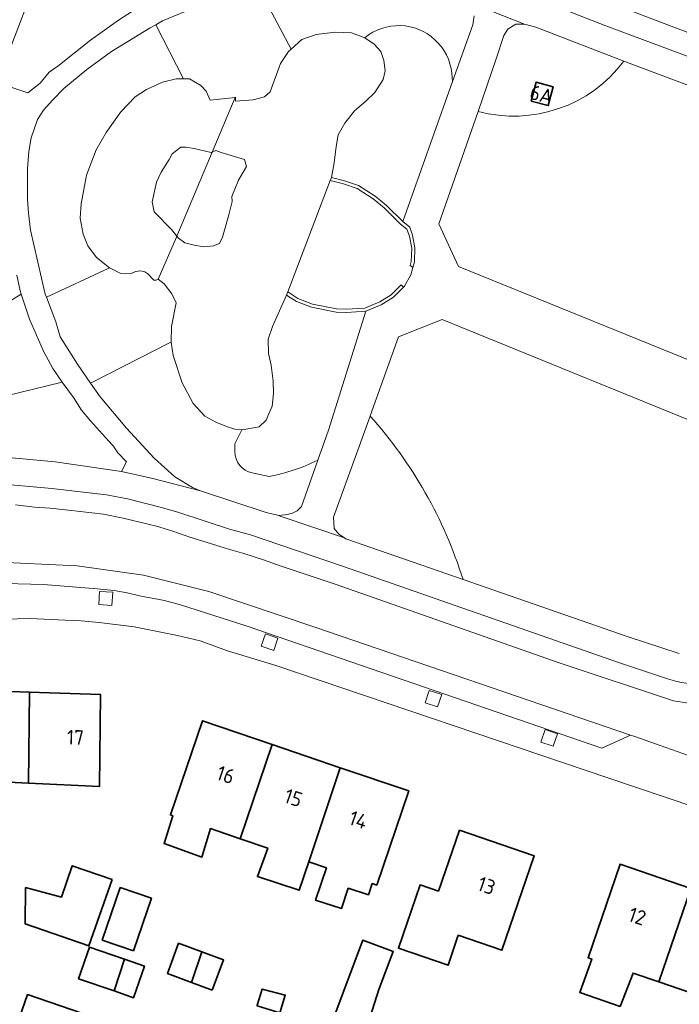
# Model space of a CAD drawing. Extents: x 152761 to 155748, y 459947 to 462743.
# Tile 90 of 256: x 154225 to 154285, y 461236 to 461327. Entities that reach past the tile are written whole.
import ezdxf
from ezdxf.enums import TextEntityAlignment as Align

# ---------------------------------------------------------------- set-up
doc = ezdxf.new("R2010")
doc.units = 0
doc.header["$LTSCALE"] = 0.75
for name, color, linetype, lineweight in [('B-RO-GR-BEPLANTING_CULTUUR_HEESTERS-GV', 251, 'CONTINUOUS', 18), ('B-RO-GR-GROENVOORZIENING-GV', 251, 'CONTINUOUS', 18), ('B-RO-IE-TERREINAFSCHEIDING_KUNSTMATIG_HEKWERK-G', 251, 'IE-TERREINAFSCHEIDING-KUNSTMATIG', 18), ('B-RO-OG-BEBOUWING-GV', 6, 'CONTINUOUS', 35), ('B-RO-OG-BEBOUWING-T18', 1, 'CONTINUOUS', 18), ('B-RO-OG-TERREIN_CULTUURSCHEIDING-GV', 251, 'CONTINUOUS', 18), ('B-RO-OG-WATER_MEER-GV', 251, 'CONTINUOUS', 18), ('B-RO-VH-VERHARDING_ASFALT-GV', 251, 'CONTINUOUS', 18), ('B-RO-VH-VERHARDING_HALFVERHARDING-GV', 251, 'CONTINUOUS', 18), ('B-RO-VH-VERHARDING_HALFVERHARDING_GRIND-GV', 251, 'CONTINUOUS', 18)]:
    doc.layers.add(name, color=color, linetype=linetype, lineweight=lineweight)
doc.styles.add('NLCS-ISO-M200-T18', font='NLCS-ISO.ttf', dxfattribs={"height": 0.36})
doc.linetypes.add('IE-TERREINAFSCHEIDING-KUNSTMATIG', pattern='A,4,[82,NLCS.SHX,S=0.75,R=90,X=0,Y=0],4,-2', length=10)

msp = doc.modelspace()

# ---------------------------------------------------------------- linework, layer by layer
at = {"layer": 'B-RO-GR-BEPLANTING_CULTUUR_HEESTERS-GV', "flags": 128}
for points in [[(154246.59, 461329.699), (154245.533, 461329.447), (154244.06, 461328.99), (154241.116, 461327.868), (154237.854, 461326.52), (154237.225, 461326.163), (154239.761, 461321.196), (154240.321, 461321.193), (154241.349, 461320.599), (154241.836, 461320.082), (154242.231, 461319.235), (154244.519, 461319.501), (154244.54, 461319.503), (154244.549, 461319.16), (154246.155, 461319.275), (154247.205, 461319.537), (154247.724, 461319.999), (154248.665, 461322.6), (154249.402, 461323.718), (154249.636, 461323.928)], [(154259.862, 461308.104), (154264.422, 461320.94), (154264.369, 461321.724), (154264.301, 461322.157), (154264.194, 461322.581), (154264.05, 461322.995), (154263.869, 461323.394), (154263.654, 461323.776), (154263.406, 461324.136), (154263.126, 461324.473), (154262.817, 461324.784), (154262.482, 461325.066), (154262.123, 461325.317), (154261.743, 461325.535), (154261.345, 461325.718), (154260.932, 461325.865), (154260.508, 461325.975), (154260.076, 461326.046), (154259.639, 461326.078), (154259.201, 461326.072), (154258.766, 461326.026), (154258.336, 461325.941), (154257.915, 461325.819), (154257.507, 461325.659), (154257.115, 461325.464), (154256.742, 461325.235), (154256.391, 461324.973), (154257.253, 461324.372), (154257.842, 461323.714), (154258.144, 461322.879), (154258.242, 461321.919), (154258.059, 461321.133), (154257.305, 461319.949), (154256.483, 461319.143), (154255.451, 461318.262), (154254.551, 461317.121), (154253.953, 461316.062), (154253.761, 461314.993), (154253.58, 461313.502), (154253.333, 461312.145), (154254.535, 461311.854), (154255.818, 461311.403), (154257.338, 461310.437), (154258.372, 461309.585)], [(154273.662, 461320.467), (154273.206, 461318.749), (154271.639, 461319.165), (154272.095, 461320.883)], [(154242.406, 461314.486), (154242.299, 461314.445), (154240.754, 461314.825), (154239.982, 461314.929), (154239.517, 461314.942), (154238.745, 461314.33), (154238.468, 461313.807), (154237.74, 461312.646), (154237.294, 461311.719), (154236.889, 461309.911), (154237.091, 461309.006), (154238.673, 461307.383), (154239.159, 461306.773)], [(154239.159, 461306.773), (154239.31, 461306.6), (154239.893, 461306.173), (154240.863, 461305.903), (154241.716, 461305.809), (154242.508, 461305.882), (154243.068, 461306.098), (154243.335, 461306.685), (154243.936, 461308.719), (154244.242, 461309.952), (154244.195, 461310.414), (154244.821, 461311.913), (154245.232, 461312.648), (154245.549, 461313.168), (154245.354, 461313.814), (154243.214, 461314.434), (154242.745, 461314.617), (154242.406, 461314.486)], [(154259.862, 461308.104), (154258.372, 461309.585), (154257.338, 461310.437), (154255.818, 461311.403), (154254.535, 461311.854), (154253.333, 461312.145), (154253.225, 461311.862), (154254.45, 461311.566), (154255.686, 461311.131), (154257.161, 461310.194), (154258.17, 461309.362), (154259.664, 461307.878), (154260.254, 461307.42), (154260.481, 461306.776), (154260.684, 461305.68), (154260.641, 461304.454), (154260.537, 461304.094), (154260.792, 461303.895), (154260.939, 461304.406), (154260.985, 461305.702), (154260.772, 461306.854), (154260.507, 461307.603)], [(154238.64, 461297.063), (154238.668, 461298.486), (154239.09, 461300.67), (154238.709, 461301.486), (154238.005, 461302.387), (154237.454, 461302.837), (154237.397, 461302.806), (154237.262, 461302.732), (154237.066, 461302.728), (154236.512, 461303.324), (154236.242, 461303.497), (154235.874, 461303.605), (154235.385, 461303.522), (154234.906, 461303.312), (154233.963, 461303.387), (154233.001, 461303.876), (154232.87, 461303.815), (154227.218, 461301.169), (154228.066, 461298.91), (154228.477, 461297.554), (154230.046, 461295.04), (154231.26, 461293.293), (154231.511, 461293.421), (154238.415, 461296.948)], [(154249.215, 461301.377), (154250.119, 461300.796), (154251.503, 461300.261), (154253.754, 461299.804), (154254.725, 461299.78), (154256.475, 461299.883), (154257.892, 461300.48), (154259.006, 461301.164), (154259.935, 461302.104), (154259.722, 461302.315), (154258.818, 461301.401), (154257.754, 461300.748), (154256.406, 461300.179), (154254.72, 461300.08), (154253.788, 461300.103), (154251.588, 461300.55), (154250.256, 461301.065), (154249.324, 461301.663)]]:
    msp.add_lwpolyline(points, close=True, dxfattribs=at)
for points in [[(154280.127, 461322.818), (154272.074, 461325.935), (154271.031, 461326.199), (154270.239, 461326.202), (154269.487, 461325.74), (154269.117, 461325.185), (154268.432, 461323.033), (154266.762, 461318.218)], [(154223.535, 461292.13), (154228.652, 461293.387), (154227.804, 461294.625), (154226.94, 461296.217), (154225.65, 461299.169), (154224.907, 461301.442), (154220.724, 461298.879)], [(154249.215, 461301.377), (154247.937, 461298.496), (154247.543, 461297.322), (154247.568, 461296.01), (154247.8, 461294.944), (154247.979, 461293.487), (154248.032, 461292.355), (154247.902, 461291.177), (154247.6, 461290.487), (154247.337, 461289.887), (154246.717, 461289.287), (154245.154, 461289.004), (154245.128, 461289.007), (154244.473, 461287.726), (154244.473, 461287.019)], [(154252.08, 461286.222), (154253.06, 461288.991), (154256.475, 461299.883), (154254.725, 461299.78), (154253.754, 461299.804), (154251.503, 461300.261), (154250.119, 461300.796), (154249.215, 461301.377)], [(154256.871, 461290.282), (154253.528, 461280.993), (154253.581, 461279.967), (154254.022, 461279.441), (154254.537, 461279.096)], [(154246.064, 461285.061), (154247.636, 461284.733)], [(154254.537, 461279.096), (154254.643, 461279.025), (154265.389, 461275.288)]]:
    msp.add_lwpolyline(points, dxfattribs=at)
at = {"layer": 'B-RO-GR-BEPLANTING_CULTUUR_HEESTERS-GV'}
for points in [[(154266.762, 461318.218, 0.307395), (154280.127, 461322.818)], [(154265.389, 461275.288, 0.106998), (154256.871, 461290.282)], [(154244.473, 461287.019, 0.354771), (154246.064, 461285.061)], [(154247.636, 461284.733, 0.063626), (154252.08, 461286.222)]]:
    msp.add_lwpolyline(points, format="xyb", dxfattribs=at)
at = {"layer": 'B-RO-GR-GROENVOORZIENING-GV', "flags": 128}
for points in [[(154233.289, 461274.117), (154232.091, 461274.195), (154232.014, 461272.997), (154233.211, 461272.92)], [(154248.042, 461268.784), (154248.428, 461269.921), (154247.291, 461270.306), (154246.906, 461269.17)], [(154263.052, 461263.605), (154263.437, 461264.742), (154262.301, 461265.127), (154261.915, 461263.991)], [(154273.659, 461260), (154274.045, 461261.137), (154272.908, 461261.522), (154272.523, 461260.386)]]:
    msp.add_lwpolyline(points, close=True, dxfattribs=at)
at = {"layer": 'B-RO-IE-TERREINAFSCHEIDING_KUNSTMATIG_HEKWERK-G', "flags": 128}
for points in [[(154260.792, 461303.895), (154260.939, 461304.406), (154260.985, 461305.702), (154260.772, 461306.854), (154260.507, 461307.603), (154259.862, 461308.104)], [(154256.475, 461299.883), (154257.892, 461300.48), (154259.006, 461301.164), (154259.935, 461302.104)]]:
    msp.add_lwpolyline(points, dxfattribs=at)
at = {"layer": 'B-RO-OG-BEBOUWING-GV', "flags": 128}
for points in [[(154273.662, 461320.467), (154272.095, 461320.883), (154271.639, 461319.165), (154273.206, 461318.749)], [(154225.663, 461264.957), (154218.495, 461265.201), (154218.468, 461264.392), (154215.379, 461264.495), (154216.118, 461254.602), (154219.437, 461254.725), (154219.446, 461256.916), (154225.583, 461256.625)], [(154225.583, 461256.625), (154232.065, 461256.317), (154232.176, 461264.735), (154225.663, 461264.957)], [(154247.905, 461260.159), (154241.516, 461262.334), (154238.579, 461253.703), (154238.79, 461253.631), (154237.995, 461251.084), (154241.441, 461249.84), (154242.258, 461252.451), (154244.981, 461251.525)], [(154247.905, 461260.159), (154244.981, 461251.525), (154247.502, 461250.667), (154246.553, 461248.049), (154250.376, 461246.799), (154251.255, 461249.39), (154254.144, 461258.035)], [(154251.255, 461249.39), (154252.875, 461248.839), (154251.874, 461245.877), (154254.245, 461245.117), (154254.874, 461246.975), (154256.724, 461246.39), (154257.069, 461247.412), (154257.482, 461247.271), (154260.42, 461255.899), (154254.144, 461258.035)], [(154263.155, 461246.698), (154261.452, 461247.282), (154259.464, 461241.483), (154264.017, 461239.922), (154264.958, 461242.67), (154268.954, 461241.3), (154271.918, 461249.946), (154265.075, 461252.298)], [(154286.262, 461246.966), (154279.78, 461249.18), (154276.85, 461240.605), (154277.185, 461240.49), (154276.078, 461237.419), (154279.781, 461236.141), (154280.976, 461239.195), (154283.342, 461238.386)], [(154233.223, 461247.767), (154229.582, 461249.039), (154228.581, 461246.175), (154225.299, 461247.043), (154225.263, 461243.724), (154231.096, 461241.685)], [(154235.187, 461241.248), (154236.837, 461246.055), (154233.972, 461247.038), (154232.323, 461242.231)], [(154289.281, 461236.357), (154292.263, 461244.916), (154286.262, 461246.966), (154283.342, 461238.386)], [(154240.519, 461238.348), (154241.466, 461241.144), (154239.328, 461241.94), (154238.299, 461239.175)], [(154253.13, 461234.008), (154254.763, 461233.395), (154256.085, 461232.899), (154256.476, 461233.941), (154257.681, 461237.688), (154258.995, 461241.19), (154256.217, 461242.233)], [(154233.406, 461237.558), (154234.363, 461240.468), (154231.157, 461241.572), (154230.16, 461238.676)], [(154242.413, 461237.643), (154243.443, 461240.408), (154241.466, 461241.144), (154240.519, 461238.348)], [(154233.406, 461237.558), (154235.196, 461236.942), (154236.193, 461239.838), (154234.363, 461240.468)], [(154246.531, 461236.246), (154246.519, 461236.206), (154248.108, 461235.711), (154248.607, 461235.569), (154249.094, 461237.19), (154246.986, 461237.731)], [(154228.914, 461224.269), (154231.498, 461231.913), (154232.496, 461234.819), (154225.47, 461237.231), (154224.474, 461234.324), (154225.47, 461233.982), (154222.85, 461226.351)]]:
    msp.add_lwpolyline(points, close=True, dxfattribs=at)
at = {"layer": 'B-RO-OG-TERREIN_CULTUURSCHEIDING-GV', "flags": 128}
for points in [[(154226.415, 461330.654), (154222.669, 461320.869), (154225.5, 461319.903), (154226.642, 461320.81), (154227.458, 461321.8), (154228.254, 461322.351), (154231.249, 461324.738), (154233.822, 461326.568), (154236.29, 461328.182)], [(154246.59, 461329.699), (154249.636, 461323.928), (154250.623, 461324.813), (154251.928, 461325.275), (154253.691, 461325.481), (154255.155, 461325.407), (154256.391, 461324.973), (154256.742, 461325.235), (154257.115, 461325.464), (154257.507, 461325.659), (154257.915, 461325.819), (154258.336, 461325.941), (154258.766, 461326.026), (154259.201, 461326.072), (154259.639, 461326.078), (154260.076, 461326.046), (154260.508, 461325.975), (154260.932, 461325.865), (154261.345, 461325.718), (154261.743, 461325.535), (154262.123, 461325.317), (154262.482, 461325.066), (154262.817, 461324.784), (154263.126, 461324.473), (154263.406, 461324.136), (154263.654, 461323.776), (154263.869, 461323.394), (154264.05, 461322.995), (154264.194, 461322.581), (154264.301, 461322.157), (154264.369, 461321.724), (154264.422, 461320.94), (154266.278, 461326.165), (154266.408, 461326.979)], [(154266.762, 461318.218), (154263.185, 461307.904), (154264.982, 461303.991), (154291.755, 461293.1), (154295.831, 461291.38), (154303.884, 461313.798), (154303.26, 461314.121), (154296.015, 461316.847), (154280.127, 461322.818)], [(154220.724, 461298.879), (154224.907, 461301.442), (154224.802, 461301.765), (154224.495, 461303.191)], [(154288.268, 461268.2), (154294.47, 461286.527), (154290.313, 461288.201), (154263.476, 461299.133), (154259.485, 461297.548), (154256.873, 461290.289), (154256.871, 461290.282)], [(154244.473, 461287.019), (154244.473, 461287.726), (154245.128, 461289.007), (154244.465, 461289.085), (154243.71, 461289.311), (154242.74, 461289.727), (154241.743, 461290.268), (154240.652, 461291.44), (154239.646, 461293.338), (154238.839, 461295.815), (154238.64, 461297.063), (154238.415, 461296.948), (154231.511, 461293.421), (154231.26, 461293.293), (154232.146, 461292.034), (154234.549, 461289.175), (154237.093, 461286.405), (154238.982, 461284.707), (154240.608, 461283.73), (154241.32, 461283.433), (154247.345, 461281.433), (154248.522, 461281.149), (154249.259, 461281.238), (154249.772, 461281.366), (154250.176, 461281.575), (154250.581, 461281.986), (154252.08, 461286.222)], [(154221.729, 461286.647), (154228.004, 461286.087), (154234.081, 461285.205), (154234.555, 461286.077), (154233.766, 461286.9), (154233.321, 461287.555), (154232.892, 461288.002), (154231.245, 461289.847), (154230.437, 461290.823), (154229.708, 461291.98), (154228.656, 461293.381), (154228.652, 461293.387), (154223.535, 461292.13)], [(154247.636, 461284.733), (154246.064, 461285.061)], [(154265.389, 461275.288), (154280.42, 461270.061), (154285.207, 461268.519)]]:
    msp.add_lwpolyline(points, dxfattribs=at)
msp.add_lwpolyline([(154227.218, 461301.169), (154232.87, 461303.815), (154233.001, 461303.876), (154231.817, 461304.814), (154231.007, 461305.901), (154230.584, 461306.968), (154230.308, 461308.413), (154230.41, 461309.748), (154230.896, 461312.355), (154231.785, 461314.702), (154232.692, 461316.277), (154234.04, 461318.173), (154235.339, 461319.534), (154236.371, 461320.228), (154237.837, 461320.89), (154239.107, 461321.199), (154239.761, 461321.196), (154237.225, 461326.163), (154236.717, 461325.876), (154233.167, 461323.702), (154230.903, 461322.05), (154228.811, 461320.318), (154227.788, 461319.284), (154226.946, 461318.316), (154226.405, 461317.468), (154225.823, 461315.778), (154225.603, 461314.541), (154225.473, 461312.936), (154225.477, 461310.128), (154225.567, 461308.875), (154225.748, 461307.335), (154227.11, 461301.458)], close=True, dxfattribs=at)
at = {"layer": 'B-RO-OG-TERREIN_CULTUURSCHEIDING-GV'}
for points in [[(154280.127, 461322.818, -0.307395), (154266.762, 461318.218)], [(154256.871, 461290.282, -0.106998), (154265.389, 461275.288)], [(154246.064, 461285.061, -0.354771), (154244.473, 461287.019)], [(154252.08, 461286.222, -0.063626), (154247.636, 461284.733)]]:
    msp.add_lwpolyline(points, format="xyb", dxfattribs=at)
at = {"layer": 'B-RO-OG-WATER_MEER-GV', "flags": 128}
for points in [[(154256.391, 461324.973), (154255.155, 461325.407), (154253.691, 461325.481), (154251.928, 461325.275), (154250.623, 461324.813), (154249.636, 461323.928), (154249.402, 461323.718), (154248.665, 461322.6), (154247.724, 461319.999), (154247.205, 461319.537), (154246.155, 461319.275), (154244.549, 461319.16), (154244.54, 461319.503), (154244.519, 461319.501), (154242.406, 461314.486), (154242.745, 461314.617), (154243.214, 461314.434), (154245.354, 461313.814), (154245.549, 461313.168), (154245.232, 461312.648), (154244.821, 461311.913), (154244.195, 461310.414), (154244.242, 461309.952), (154243.936, 461308.719), (154243.335, 461306.685), (154243.068, 461306.098), (154242.508, 461305.882), (154241.716, 461305.809), (154240.863, 461305.903), (154239.893, 461306.173), (154239.31, 461306.6), (154239.159, 461306.773), (154239.125, 461306.694), (154237.454, 461302.837), (154238.005, 461302.387), (154238.709, 461301.486), (154239.09, 461300.67), (154238.668, 461298.486), (154238.64, 461297.063), (154238.839, 461295.815), (154239.646, 461293.338), (154240.652, 461291.44), (154241.743, 461290.268), (154242.74, 461289.727), (154243.71, 461289.311), (154244.465, 461289.085), (154245.128, 461289.007), (154245.154, 461289.004), (154246.717, 461289.287), (154247.337, 461289.887), (154247.6, 461290.487), (154247.902, 461291.177), (154248.032, 461292.355), (154247.979, 461293.487), (154247.8, 461294.944), (154247.568, 461296.01), (154247.543, 461297.322), (154247.937, 461298.496), (154249.215, 461301.377), (154249.324, 461301.663), (154253.225, 461311.862), (154253.333, 461312.145), (154253.58, 461313.502), (154253.761, 461314.993), (154253.953, 461316.062), (154254.551, 461317.121), (154255.451, 461318.262), (154256.483, 461319.143), (154257.305, 461319.949), (154258.059, 461321.133), (154258.242, 461321.919), (154258.144, 461322.879), (154257.842, 461323.714), (154257.253, 461324.372)], [(154233.001, 461303.876), (154233.963, 461303.387), (154234.906, 461303.312), (154235.385, 461303.522), (154235.874, 461303.605), (154236.242, 461303.497), (154236.512, 461303.324), (154237.066, 461302.728), (154237.262, 461302.732), (154237.397, 461302.806), (154237.454, 461302.837), (154239.125, 461306.694), (154239.159, 461306.773), (154238.673, 461307.383), (154237.091, 461309.006), (154236.889, 461309.911), (154237.294, 461311.719), (154237.74, 461312.646), (154238.468, 461313.807), (154238.745, 461314.33), (154239.517, 461314.942), (154239.982, 461314.929), (154240.754, 461314.825), (154242.299, 461314.445), (154242.406, 461314.486), (154244.519, 461319.501), (154242.231, 461319.235), (154241.836, 461320.082), (154241.349, 461320.599), (154240.321, 461321.193), (154239.761, 461321.196), (154239.107, 461321.199), (154237.837, 461320.89), (154236.371, 461320.228), (154235.339, 461319.534), (154234.04, 461318.173), (154232.692, 461316.277), (154231.785, 461314.702), (154230.896, 461312.355), (154230.41, 461309.748), (154230.308, 461308.413), (154230.584, 461306.968), (154231.007, 461305.901), (154231.817, 461304.814)]]:
    msp.add_lwpolyline(points, close=True, dxfattribs=at)
at = {"layer": 'B-RO-VH-VERHARDING_ASFALT-GV', "flags": 128}
for points in [[(154304.48, 461318.512), (154290.807, 461323.615), (154279.229, 461328.006), (154272.447, 461330.682), (154268.349, 461332.353), (154264.451, 461334.011), (154260.083, 461336.055), (154257.658, 461337.284), (154252.778, 461340.062), (154247.325, 461343.285), (154238.057, 461349.388), (154236.723, 461350.267), (154235.695, 461350.998), (154231.746, 461353.818), (154230.127, 461354.877), (154228.195, 461345.9)], [(154236.575, 461353.482), (154237.44, 461352.874), (154238.943, 461351.817), (154247.453, 461345.421), (154255.068, 461339.998), (154257.71, 461338.275), (154258.426, 461337.62), (154258.182, 461337.306), (154257.658, 461337.284), (154260.083, 461336.055), (154264.451, 461334.011), (154268.349, 461332.353), (154272.447, 461330.682), (154279.229, 461328.006), (154290.807, 461323.615), (154304.48, 461318.512)], [(154210.044, 461291.274), (154210.525, 461292.349), (154212.565, 461296.103), (154214.739, 461300.69), (154221.095, 461316.989), (154222.669, 461320.869), (154226.415, 461330.654), (154227.607, 461333.903), (154228.962, 461338.308), (154229.679, 461341.697), (154230.441, 461344.657), (154231.589, 461349.118)], [(154231.589, 461349.118), (154230.441, 461344.657), (154230.864, 461345.455), (154231.443, 461346.092), (154232.089, 461346.459), (154232.74, 461346.622), (154233.762, 461346.663), (154234.384, 461346.551), (154234.869, 461346.26), (154235.772, 461345.57), (154242.816, 461340.74), (154249.241, 461336.759), (154254.417, 461333.799), (154257.047, 461332.457), (154260.538, 461330.486), (154264.246, 461329.113), (154265.971, 461328.2), (154271.031, 461326.199)], [(154304.347, 461316.46), (154295.436, 461319.741), (154278.473, 461326.06), (154271.655, 461328.75), (154267.541, 461330.43), (154263.614, 461332.101), (154259.164, 461334.181), (154256.794, 461335.377), (154253.408, 461337.257), (154247.669, 461340.639), (154242.804, 461343.707), (154237.851, 461347.129), (154236.135, 461348.295)], [(154236.135, 461348.295), (154237.851, 461347.129), (154242.804, 461343.707), (154247.669, 461340.639), (154253.408, 461337.257), (154256.794, 461335.377), (154259.164, 461334.181), (154263.614, 461332.101), (154267.541, 461330.43), (154271.655, 461328.75), (154278.473, 461326.06), (154295.436, 461319.741), (154304.347, 461316.46)], [(154236.29, 461328.182), (154233.822, 461326.568), (154231.249, 461324.738), (154228.254, 461322.351), (154227.458, 461321.8), (154226.642, 461320.81), (154225.5, 461319.903), (154222.669, 461320.869)], [(154224.495, 461303.191), (154224.802, 461301.765), (154224.907, 461301.442), (154225.65, 461299.169), (154226.94, 461296.217), (154227.804, 461294.625), (154228.652, 461293.387), (154228.656, 461293.381), (154229.708, 461291.98), (154230.437, 461290.823), (154231.245, 461289.847), (154232.892, 461288.002), (154233.321, 461287.555), (154233.766, 461286.9), (154234.555, 461286.077), (154234.081, 461285.205), (154236.949, 461284.558), (154241.32, 461283.433), (154240.608, 461283.73), (154238.982, 461284.707), (154237.093, 461286.405), (154234.549, 461289.175), (154232.146, 461292.034), (154231.26, 461293.293), (154230.046, 461295.04), (154228.477, 461297.554), (154228.066, 461298.91), (154227.218, 461301.169), (154227.11, 461301.458), (154225.748, 461307.335), (154225.567, 461308.875), (154225.477, 461310.128), (154225.473, 461312.936), (154225.603, 461314.541), (154225.823, 461315.778), (154226.405, 461317.468), (154226.946, 461318.316), (154227.788, 461319.284), (154228.811, 461320.318), (154230.903, 461322.05), (154233.167, 461323.702), (154236.717, 461325.876), (154237.225, 461326.163), (154237.854, 461326.52), (154241.116, 461327.868)], [(154271.031, 461326.199), (154272.074, 461325.935), (154280.127, 461322.818), (154296.015, 461316.847), (154303.26, 461314.121), (154303.884, 461313.798), (154304.591, 461312.951), (154305.138, 461311.851), (154307.889, 461305.014), (154308.848, 461302.668), (154310.15, 461299.414)], [(154254.537, 461279.096), (154248.647, 461281.106), (154248.522, 461281.149), (154247.345, 461281.433), (154241.32, 461283.433), (154236.949, 461284.558), (154234.081, 461285.205), (154228.004, 461286.087), (154221.729, 461286.647)], [(154222.205, 461284.111), (154227.713, 461283.62), (154232.72, 461283.064), (154234.63, 461282.682), (154237.744, 461281.907), (154239.345, 461281.442), (154244.094, 461279.885), (154245.827, 461279.405), (154254.352, 461276.522), (154279.717, 461267.642), (154284.13, 461266.188)], [(154284.13, 461266.188), (154279.717, 461267.642), (154254.352, 461276.522), (154245.827, 461279.405), (154244.094, 461279.885), (154239.345, 461281.442), (154237.744, 461281.907), (154234.63, 461282.682), (154232.72, 461283.064), (154227.713, 461283.62), (154222.205, 461284.111)], [(154285.856, 461263.979), (154284.683, 461264.171), (154274.203, 461267.659), (154253.754, 461274.824), (154248.731, 461276.504), (154247.096, 461277.086), (154245.318, 461277.677), (154243.58, 461278.157), (154242.256, 461278.602), (154240.354, 461279.184), (154238.798, 461279.726), (154237.287, 461280.166), (154234.243, 461280.922), (154232.438, 461281.282), (154229.243, 461281.651), (154227.54, 461281.828), (154226.131, 461281.935), (154224.371, 461282.131)], [(154224.371, 461282.131), (154226.131, 461281.935), (154227.54, 461281.828), (154229.243, 461281.651), (154232.438, 461281.282), (154234.243, 461280.922), (154237.287, 461280.166), (154238.798, 461279.726), (154240.354, 461279.184), (154242.256, 461278.602), (154243.58, 461278.157), (154245.318, 461277.677), (154247.096, 461277.086), (154248.731, 461276.504), (154253.754, 461274.824), (154274.203, 461267.659), (154284.683, 461264.171), (154285.856, 461263.979), (154287.198, 461263.851), (154288.576, 461263.953), (154289.887, 461264.188), (154291.598, 461264.757), (154301.583, 461268.998)], [(154285.207, 461268.519), (154280.42, 461270.061), (154265.389, 461275.288), (154254.643, 461279.025), (154254.537, 461279.096)], [(154222.203, 461276.904), (154230.029, 461276.548), (154236.123, 461275.682), (154242.105, 461274.184), (154251.82, 461270.922), (154280.744, 461261.03), (154281.118, 461260.891), (154283.985, 461259.893), (154286.581, 461258.973), (154300.117, 461264.184), (154304.974, 461263.836), (154305.382, 461262.824), (154306.271, 461263.151)], [(154280.744, 461261.03), (154278.106, 461259.835), (154245.515, 461271.047), (154239.506, 461272.976), (154238.046, 461273.38), (154235.749, 461273.778), (154234.602, 461274.07), (154233.424, 461274.272), (154231.866, 461274.444), (154226.937, 461274.844), (154222.247, 461274.964)], [(154223.402, 461271.645), (154225.736, 461271.719), (154228.92, 461271.557), (154230.411, 461271.491), (154232.059, 461271.352), (154235.25, 461270.938), (154239.225, 461270.165), (154241.299, 461269.658), (154243.801, 461268.736), (154248.226, 461267.409), (154278.762, 461257.071), (154302.287, 461249.121), (154304.068, 461248.186)], [(154286.581, 461258.973), (154283.985, 461259.893), (154281.118, 461260.891), (154280.744, 461261.03)]]:
    msp.add_lwpolyline(points, dxfattribs=at)
for points in [[(154215.909, 461276.207), (154216.148, 461274.418), (154220.794, 461274.884), (154222.247, 461274.964), (154226.937, 461274.844), (154231.866, 461274.444), (154233.424, 461274.272), (154234.602, 461274.07), (154235.749, 461273.778), (154238.046, 461273.38), (154239.506, 461272.976), (154245.515, 461271.047), (154278.106, 461259.835), (154280.744, 461261.03), (154251.82, 461270.922), (154242.105, 461274.184), (154236.123, 461275.682), (154230.029, 461276.548), (154222.203, 461276.904)], [(154233.289, 461274.117), (154233.211, 461272.92), (154232.014, 461272.997), (154232.091, 461274.195)], [(154248.042, 461268.784), (154246.906, 461269.17), (154247.291, 461270.306), (154248.428, 461269.921)], [(154263.052, 461263.605), (154261.915, 461263.991), (154262.301, 461265.127), (154263.437, 461264.742)], [(154273.659, 461260), (154272.523, 461260.386), (154272.908, 461261.522), (154274.045, 461261.137)]]:
    msp.add_lwpolyline(points, close=True, dxfattribs=at)
at = {"layer": 'B-RO-VH-VERHARDING_ASFALT-GV'}
for points in [[(154284.13, 461266.188, 0.180042), (154290.956, 461266.437)], [(154290.956, 461266.437, -0.180042), (154284.13, 461266.188)]]:
    msp.add_lwpolyline(points, format="xyb", dxfattribs=at)
at = {"layer": 'B-RO-VH-VERHARDING_HALFVERHARDING-GV', "flags": 128}
msp.add_lwpolyline([(154260.792, 461303.895), (154260.537, 461304.094), (154260.641, 461304.454), (154260.684, 461305.68), (154260.481, 461306.776), (154260.254, 461307.42), (154259.664, 461307.878), (154258.17, 461309.362), (154257.161, 461310.194), (154255.686, 461311.131), (154254.45, 461311.566), (154253.225, 461311.862), (154249.324, 461301.663), (154250.256, 461301.065), (154251.588, 461300.55), (154253.788, 461300.103), (154254.72, 461300.08), (154256.406, 461300.179), (154257.754, 461300.748), (154258.818, 461301.401), (154259.722, 461302.315), (154259.935, 461302.104), (154260.015, 461302.185), (154260.596, 461303.217)], close=True, dxfattribs=at)
at = {"layer": 'B-RO-VH-VERHARDING_HALFVERHARDING_GRIND-GV', "flags": 128}
for points in [[(154295.831, 461291.38), (154291.755, 461293.1), (154264.982, 461303.991), (154263.185, 461307.904), (154266.762, 461318.218), (154268.432, 461323.033), (154269.117, 461325.185), (154269.487, 461325.74), (154270.239, 461326.202), (154271.031, 461326.199), (154265.971, 461328.2)], [(154266.408, 461326.979), (154266.278, 461326.165), (154264.422, 461320.94), (154259.862, 461308.104), (154260.507, 461307.603), (154260.772, 461306.854), (154260.985, 461305.702), (154260.939, 461304.406), (154260.792, 461303.895), (154260.596, 461303.217), (154260.015, 461302.185), (154259.935, 461302.104), (154259.006, 461301.164), (154257.892, 461300.48), (154256.475, 461299.883), (154253.06, 461288.991), (154252.08, 461286.222), (154250.581, 461281.986), (154250.176, 461281.575), (154249.772, 461281.366), (154249.259, 461281.238), (154248.522, 461281.149)], [(154248.522, 461281.149), (154248.647, 461281.106), (154254.537, 461279.096), (154254.022, 461279.441), (154253.581, 461279.967), (154253.528, 461280.993), (154256.871, 461290.282), (154256.873, 461290.289), (154259.485, 461297.548), (154263.476, 461299.133), (154290.313, 461288.201), (154294.47, 461286.527)]]:
    msp.add_lwpolyline(points, dxfattribs=at)

# ---------------------------------------------------------------- texts
at = {"layer": 'B-RO-OG-BEBOUWING-T18', "style": 'NLCS-ISO-M200-T18'}
for s, rotation, p in [('6A', 345.1, (154272.57, 461319.76)), ('17', 358.1, (154229.873, 461260.811)), ('16', 341.2, (154243.641, 461257.385)), ('15', 341.2, (154249.848, 461255.272)), ('14', 341.2, (154255.796, 461253.247)), ('13', 341, (154267.546, 461247.219)), ('12', 341.1, (154281.36, 461244.414))]:
    msp.add_text(s, height=1.35, rotation=rotation, dxfattribs=at).set_placement(p, align=Align.MIDDLE)

doc.saveas('drawing.dxf')
